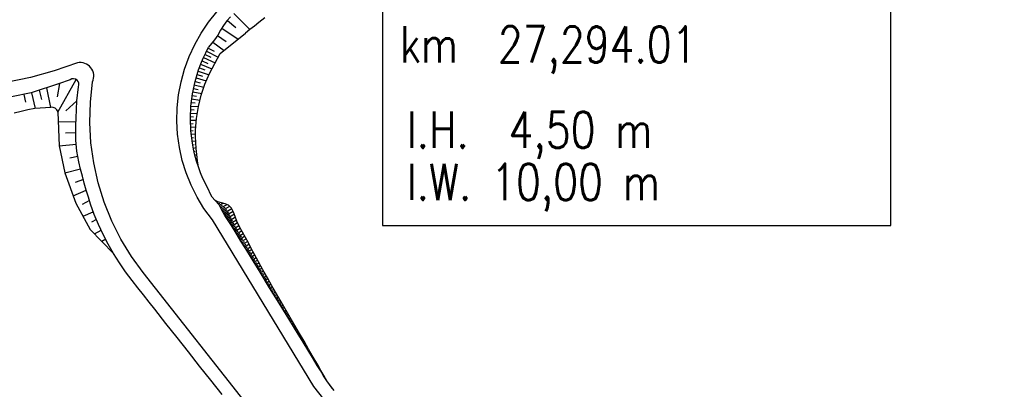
# Model space of a CAD drawing. Extents: x 0 to 1135, y 0 to 420.
# Tile 6 of 116: x 104 to 159, y 66 to 87. Entities that reach past the tile are written whole.
import ezdxf

# ---------------------------------------------------------------- set-up
doc = ezdxf.new("R2010")
doc.units = 0
doc.header["$LTSCALE"] = 2
doc.header["$MEASUREMENT"] = 0
doc.linetypes.add('AUSGEZOGEN', pattern=[0])
for name, color, linetype in [('FBRTOP', 8, 'AUSGEZOGEN'), ('Ingenieurbauwerke', 15, 'CONTINUOUS'), ('Wege', 15, 'CONTINUOUS')]:
    doc.layers.add(name, color=color, linetype=linetype)
doc.styles.add('ROMANS', font='romans.shx', dxfattribs={"width": 0.8})

msp = doc.modelspace()

# ---------------------------------------------------------------- linework, layer by layer
at = {"layer": 'FBRTOP', "const_width": 0.5}
for points in [[(778.203, 222.125, 0.000004), (815.608, 224.799, -0.000002), (853.013, 227.472, -0.000001), (902.886, 231.036, 0.000001), (950, 234.403, 0.000002)], [(778.488, 218.136, 0.000004), (815.893, 220.809, -0.000002), (853.298, 223.482, -0.000001), (903.171, 227.046, 0.000001), (950, 230.392, 0.000002)], [(703.395, 216.78, -0.000001), (715.863, 217.671, 0.000009)], [(703.68, 212.79, -0.000001), (716.148, 213.681, 0.000009)]]:
    msp.add_lwpolyline(points, format="xyb", dxfattribs=at)
at = {"layer": 'Ingenieurbauwerke'}
msp.add_lwpolyline([(124.513, 75.22), (152.59, 75.22), (152.59, 94.103), (124.513, 94.103)], close=True, dxfattribs=at)
at = {"layer": 'Wege', "linetype": 'Continuous'}
for p, q in [((114.92, 86.445), (115.379, 87.013)), ((115.929, 86.515), (115.748, 86.262)), ((116.125, 86.735), (115.929, 86.515)), ((115.952, 86.542), (116.419, 86.157)), ((116.318, 86.922), (117.198, 86.042)), ((118.025, 86.686), (117.698, 86.419)), ((114.51, 85.84), (114.92, 86.445)), ((115.583, 85.996), (115.421, 85.725)), ((115.748, 86.262), (115.583, 85.996)), ((115.654, 86.113), (116.546, 85.505)), ((117.193, 86.038), (116.954, 85.835)), ((117.445, 86.229), (117.193, 86.038)), ((117.698, 86.419), (117.445, 86.229)), ((114.15, 85.205), (114.51, 85.84)), ((115.249, 85.459), (114.92, 85.061)), ((115.421, 85.725), (115.249, 85.459)), ((115.408, 85.702), (115.887, 85.385)), ((115.563, 84.708), (116.954, 85.835)), ((113.843, 84.542), (114.15, 85.205)), ((114.764, 84.757), (114.92, 85.061)), ((114.807, 84.843), (115.453, 84.518)), ((114.897, 85.017), (115.222, 84.849)), ((115.157, 85.335), (115.781, 84.885)), ((113.591, 83.857), (113.843, 84.542)), ((114.483, 84.135), (114.616, 84.449)), ((114.553, 84.304), (114.87, 84.169)), ((114.616, 84.449), (114.764, 84.757)), ((114.635, 84.488), (115.271, 84.194)), ((114.72, 84.667), (115.04, 84.512)), ((115.256, 84.165), (115.407, 84.438)), ((115.407, 84.438), (115.563, 84.708)), ((106.384, 83.751), (105.073, 83.391)), ((107.67, 84.193), (106.384, 83.751)), ((113.396, 83.153), (113.591, 83.857)), ((114.167, 83.16), (114.365, 83.814)), ((114.365, 83.814), (114.483, 84.135)), ((114.406, 83.929), (114.715, 83.818)), ((114.477, 84.118), (115.104, 83.872)), ((114.973, 83.602), (115.111, 83.885)), ((115.111, 83.885), (115.256, 84.165)), ((105.073, 83.391), (103.742, 83.115)), ((106.595, 81.475), (107.6, 83.283)), ((107.271, 83.262), (106.628, 83.042)), ((114.223, 83.363), (114.792, 83.202)), ((114.279, 83.551), (114.573, 83.462)), ((114.341, 83.741), (114.945, 83.541)), ((114.716, 83.019), (114.84, 83.313)), ((114.84, 83.313), (114.973, 83.602)), ((106.688, 83.062), (105.12, 82.535)), ((105.553, 82.68), (105.682, 82.174)), ((105.971, 82.821), (106.192, 81.732)), ((106.688, 83.062), (106.562, 82.328)), ((107.642, 82.107), (107.725, 82.878)), ((108.388, 82.027), (108.507, 83.143)), ((113.259, 82.435), (113.396, 83.153)), ((114.025, 82.492), (114.167, 83.16)), ((114.082, 82.788), (114.337, 82.733)), ((114.124, 82.982), (114.654, 82.853)), ((114.171, 83.173), (114.446, 83.101)), ((114.508, 82.41), (114.716, 83.019)), ((105.12, 82.535), (104.023, 82.322)), ((104.716, 82.45), (104.803, 82.019)), ((105.143, 82.54), (105.338, 81.67)), ((113.181, 81.709), (113.259, 82.435)), ((113.939, 81.814), (114.025, 82.492)), ((113.982, 82.203), (114.436, 82.144)), ((114.01, 82.399), (114.247, 82.361)), ((114.044, 82.594), (114.536, 82.502)), ((114.351, 81.779), (114.508, 82.41)), ((104.942, 81.599), (104.564, 81.512)), ((105.322, 81.668), (104.942, 81.599)), ((105.616, 81.698), (105.322, 81.668)), ((105.912, 81.716), (105.616, 81.698)), ((106.208, 81.733), (105.912, 81.716)), ((107.642, 82.107), (107.037, 81.556)), ((107.605, 81.143), (107.642, 82.107)), ((108.359, 80.905), (108.388, 82.027)), ((113.162, 80.979), (113.181, 81.709)), ((113.909, 81.132), (113.939, 81.814)), ((113.924, 81.617), (114.12, 81.605)), ((113.938, 81.811), (114.351, 81.779)), ((113.958, 82.006), (114.175, 81.985)), ((114.248, 81.131), (114.351, 81.779)), ((104.564, 81.512), (104.186, 81.425)), ((106.595, 81.475), (106.664, 79.622)), ((107.589, 80.739), (107.605, 81.143)), ((113.936, 80.449), (113.909, 81.132)), ((113.91, 81.226), (114.085, 81.224)), ((113.91, 81.03), (114.238, 81.035)), ((113.915, 81.422), (114.285, 81.407)), ((114.2, 80.471), (114.248, 81.131)), ((106.614, 80.967), (107.593, 80.948)), ((107.581, 80.335), (107.589, 80.739)), ((108.422, 79.784), (108.359, 80.905)), ((113.204, 80.25), (113.162, 80.979)), ((113.914, 80.835), (114.068, 80.841)), ((113.923, 80.64), (114.208, 80.658)), ((107.581, 80.335), (107.022, 80.311)), ((107.59, 79.931), (107.581, 80.335)), ((113.304, 79.526), (113.204, 80.25)), ((113.936, 80.446), (114.068, 80.457)), ((114.02, 79.771), (113.936, 80.449)), ((113.955, 80.252), (114.197, 80.279)), ((113.977, 80.06), (114.088, 80.075)), ((114.198, 80.137), (114.2, 80.471)), ((114.209, 79.803), (114.198, 80.137)), ((106.664, 79.622), (107.61, 79.71)), ((106.664, 79.622), (106.969, 78.115)), ((107.646, 79.327), (107.59, 79.931)), ((108.576, 78.672), (108.422, 79.784)), ((113.463, 78.814), (113.304, 79.526)), ((114.005, 79.868), (114.205, 79.899)), ((114.084, 79.436), (114.02, 79.771)), ((114.037, 79.677), (114.126, 79.693)), ((114.074, 79.488), (114.227, 79.519)), ((114.16, 79.103), (114.084, 79.436)), ((114.231, 79.465), (114.209, 79.803)), ((114.262, 79.128), (114.231, 79.465)), ((107.698, 79.027), (107.246, 78.936)), ((107.75, 78.728), (107.646, 79.327)), ((114.115, 79.299), (114.179, 79.313)), ((114.158, 79.112), (114.261, 79.136)), ((114.246, 78.772), (114.16, 79.103)), ((114.302, 78.788), (114.262, 79.128)), ((106.969, 78.115), (107.839, 78.345)), ((107.842, 78.335), (107.75, 78.728)), ((107.945, 77.944), (107.842, 78.335)), ((108.821, 77.577), (108.576, 78.672)), ((113.68, 78.116), (113.463, 78.814)), ((114.355, 78.448), (114.246, 78.772)), ((114.368, 78.452), (114.302, 78.788)), ((114.419, 78.289), (114.355, 78.448)), ((114.471, 78.126), (114.368, 78.452)), ((106.969, 78.115), (107.593, 76.452)), ((108.053, 77.555), (107.945, 77.944)), ((113.952, 77.439), (113.68, 78.116)), ((114.604, 77.812), (114.471, 78.126)), ((114.704, 77.611), (114.604, 77.812)), ((107.999, 77.75), (107.549, 77.588)), ((108.163, 77.167), (108.053, 77.555)), ((109.154, 76.505), (108.821, 77.577)), ((114.28, 76.786), (113.952, 77.439)), ((114.807, 77.409), (114.704, 77.611)), ((114.906, 77.199), (114.807, 77.409)), ((107.445, 76.848), (108.163, 77.167)), ((108.276, 76.781), (108.163, 77.167)), ((108.398, 76.398), (108.276, 76.781)), ((114.659, 76.162), (114.28, 76.786)), ((115, 76.979), (114.906, 77.199)), ((115.109, 76.773), (115, 76.979)), ((115.257, 76.613), (115.109, 76.773)), ((107.593, 76.452), (108.374, 75.003)), ((108.337, 76.589), (107.931, 76.373)), ((108.606, 75.83), (108.398, 76.398)), ((109.573, 75.464), (109.154, 76.505)), ((115.125, 75.52), (114.659, 76.162)), ((115.432, 76.526), (115.257, 76.613)), ((115.498, 76.363), (115.257, 76.613)), ((115.633, 76.47), (115.432, 76.526)), ((115.433, 76.5), (115.466, 76.515)), ((115.469, 76.423), (115.529, 76.452)), ((115.655, 76.058), (115.498, 76.363)), ((115.506, 76.347), (115.714, 76.45)), ((115.544, 76.271), (115.689, 76.344)), ((115.583, 76.195), (115.938, 76.379)), ((115.623, 76.118), (115.823, 76.225)), ((115.835, 76.418), (115.633, 76.47)), ((115.665, 76.041), (116.092, 76.279)), ((115.751, 75.892), (116.197, 76.153)), ((116.014, 76.339), (115.835, 76.418)), ((116.182, 76.177), (116.014, 76.339)), ((116.3, 75.958), (116.182, 76.177)), ((107.984, 75.728), (108.55, 75.964)), ((108.839, 75.273), (108.606, 75.83)), ((115.822, 75.773), (115.655, 76.058)), ((115.708, 75.966), (115.928, 76.092)), ((115.795, 75.817), (116.017, 75.951)), ((115.999, 75.493), (115.822, 75.773)), ((115.84, 75.744), (116.276, 76.012)), ((115.886, 75.671), (116.097, 75.804)), ((115.931, 75.599), (116.339, 75.859)), ((115.977, 75.528), (116.172, 75.654)), ((116.022, 75.457), (116.395, 75.698)), ((116.392, 75.708), (116.3, 75.958)), ((116.48, 75.453), (116.392, 75.708)), ((108.722, 75.551), (108.443, 75.397)), ((109.094, 74.725), (108.839, 75.273)), ((110.076, 74.46), (109.573, 75.464)), ((120.725, 66.334), (115.125, 75.52)), ((116.178, 75.215), (115.999, 75.493)), ((116.067, 75.388), (116.245, 75.502)), ((116.112, 75.318), (116.45, 75.534)), ((116.157, 75.248), (116.318, 75.35)), ((116.444, 74.787), (116.178, 75.215)), ((116.201, 75.178), (116.512, 75.373)), ((116.245, 75.108), (116.395, 75.201)), ((116.289, 75.037), (116.58, 75.218)), ((116.333, 74.967), (116.475, 75.054)), ((116.377, 74.896), (116.656, 75.067)), ((116.621, 75.134), (116.48, 75.453)), ((116.782, 74.839), (116.621, 75.134)), ((108.374, 75.003), (109.671, 73.664)), ((108.607, 74.762), (108.977, 74.953)), ((109.371, 74.188), (109.094, 74.725)), ((116.42, 74.825), (116.558, 74.909)), ((116.705, 74.357), (116.444, 74.787)), ((116.464, 74.754), (116.736, 74.92)), ((116.507, 74.682), (116.642, 74.765)), ((116.551, 74.611), (116.82, 74.775)), ((116.594, 74.54), (116.728, 74.621)), ((116.637, 74.468), (116.904, 74.631)), ((116.95, 74.55), (116.782, 74.839)), ((117.112, 74.256), (116.95, 74.55)), ((109.233, 74.457), (109.022, 74.333)), ((109.671, 73.664), (109.371, 74.188)), ((110.659, 73.501), (110.076, 74.46)), ((116.681, 74.397), (116.813, 74.478)), ((116.968, 73.927), (116.705, 74.357)), ((116.724, 74.325), (116.986, 74.485)), ((116.768, 74.254), (116.897, 74.333)), ((116.811, 74.183), (117.067, 74.339)), ((116.855, 74.112), (116.981, 74.189)), ((116.899, 74.04), (117.146, 74.192)), ((116.943, 73.969), (117.064, 74.043)), ((116.987, 73.897), (117.224, 74.044)), ((117.271, 73.955), (117.112, 74.256)), ((117.429, 73.654), (117.271, 73.955)), ((109.992, 73.152), (109.671, 73.664)), ((111.297, 72.621), (110.659, 73.501)), ((117.232, 73.499), (116.968, 73.927)), ((117.031, 73.826), (117.147, 73.898)), ((117.074, 73.755), (117.302, 73.896)), ((117.118, 73.684), (117.229, 73.753)), ((117.162, 73.613), (117.379, 73.748)), ((117.206, 73.542), (117.312, 73.608)), ((117.759, 72.641), (117.232, 73.499)), ((117.249, 73.471), (117.458, 73.599)), ((117.293, 73.4), (117.395, 73.463)), ((117.337, 73.329), (117.537, 73.451)), ((117.671, 73.208), (117.429, 73.654)), ((110.336, 72.655), (109.992, 73.152)), ((117.38, 73.258), (117.479, 73.318)), ((117.424, 73.187), (117.617, 73.304)), ((117.468, 73.116), (117.563, 73.173)), ((117.512, 73.044), (117.698, 73.158)), ((117.555, 72.973), (117.647, 73.029)), ((117.599, 72.902), (117.779, 73.012)), ((117.643, 72.831), (117.731, 72.885)), ((117.917, 72.765), (117.671, 73.208)), ((110.697, 72.171), (110.336, 72.655)), ((124.368, 56.077), (111.297, 72.621)), ((117.687, 72.76), (117.861, 72.866)), ((117.73, 72.688), (117.816, 72.741)), ((118.287, 71.783), (117.759, 72.641)), ((117.774, 72.617), (117.942, 72.72)), ((117.818, 72.546), (117.9, 72.597)), ((117.861, 72.475), (118.024, 72.574)), ((117.905, 72.404), (117.985, 72.453)), ((118.165, 72.324), (117.917, 72.765)), ((117.949, 72.333), (118.106, 72.428)), ((118.415, 71.884), (118.165, 72.324)), ((111.009, 71.774), (110.697, 72.171)), ((117.993, 72.261), (118.07, 72.308)), ((118.036, 72.19), (118.188, 72.283)), ((118.08, 72.119), (118.155, 72.165)), ((118.124, 72.048), (118.271, 72.137)), ((118.168, 71.977), (118.24, 72.021)), ((118.211, 71.906), (118.353, 71.992)), ((118.255, 71.834), (118.325, 71.877)), ((118.814, 70.925), (118.287, 71.783)), ((118.299, 71.763), (118.436, 71.847)), ((118.667, 71.446), (118.415, 71.884)), ((111.323, 71.379), (111.009, 71.774)), ((111.633, 70.987), (111.323, 71.379)), ((118.342, 71.692), (118.41, 71.733)), ((118.386, 71.621), (118.52, 71.702)), ((118.43, 71.55), (118.496, 71.59)), ((118.474, 71.478), (118.603, 71.557)), ((118.517, 71.407), (118.581, 71.446)), ((118.561, 71.336), (118.687, 71.413)), ((118.605, 71.265), (118.667, 71.303)), ((118.649, 71.194), (118.771, 71.268)), ((118.921, 71.009), (118.667, 71.446)), ((111.943, 70.595), (111.633, 70.987)), ((118.692, 71.123), (118.752, 71.159)), ((118.736, 71.051), (118.854, 71.124)), ((118.78, 70.98), (118.838, 71.016)), ((119.341, 70.067), (118.814, 70.925)), ((118.824, 70.909), (118.938, 70.979)), ((118.867, 70.838), (118.924, 70.872)), ((118.911, 70.767), (119.022, 70.835)), ((119.427, 70.135), (118.921, 71.009)), ((118.955, 70.696), (119.009, 70.729)), ((112.563, 69.81), (111.943, 70.595)), ((118.998, 70.624), (119.106, 70.69)), ((119.042, 70.553), (119.095, 70.585)), ((119.086, 70.482), (119.19, 70.545)), ((119.13, 70.411), (119.181, 70.442)), ((119.173, 70.34), (119.274, 70.401)), ((119.217, 70.269), (119.266, 70.299)), ((119.261, 70.197), (119.357, 70.256)), ((119.305, 70.126), (119.352, 70.155)), ((113.183, 69.025), (112.563, 69.81)), ((119.868, 69.209), (119.341, 70.067)), ((119.348, 70.055), (119.441, 70.112)), ((119.392, 69.984), (119.438, 70.012)), ((119.934, 69.261), (119.427, 70.135)), ((119.436, 69.913), (119.525, 69.967)), ((119.48, 69.842), (119.523, 69.868)), ((119.523, 69.77), (119.609, 69.823)), ((119.567, 69.699), (119.609, 69.725)), ((119.611, 69.628), (119.693, 69.678)), ((119.655, 69.557), (119.695, 69.581)), ((119.698, 69.486), (119.777, 69.533)), ((119.742, 69.415), (119.78, 69.438)), ((119.786, 69.343), (119.86, 69.389)), ((119.829, 69.272), (119.866, 69.294)), ((120.131, 68.78), (119.868, 69.209)), ((119.873, 69.201), (119.944, 69.244)), ((119.917, 69.13), (119.951, 69.151)), ((120.187, 68.824), (119.934, 69.261)), ((119.96, 69.058), (120.028, 69.1)), ((113.803, 68.241), (113.183, 69.025)), ((120.004, 68.987), (120.037, 69.007)), ((120.048, 68.916), (120.111, 68.955)), ((120.091, 68.845), (120.122, 68.864)), ((120.395, 68.351), (120.131, 68.78)), ((120.135, 68.774), (120.195, 68.81)), ((120.179, 68.702), (120.208, 68.72)), ((120.441, 68.387), (120.187, 68.824)), ((120.223, 68.631), (120.279, 68.666)), ((120.266, 68.56), (120.294, 68.577)), ((120.31, 68.489), (120.363, 68.521)), ((114.423, 67.456), (113.803, 68.241)), ((120.354, 68.418), (120.38, 68.433)), ((120.661, 67.923), (120.395, 68.351)), ((120.398, 68.347), (120.447, 68.377)), ((120.697, 67.952), (120.441, 68.387)), ((120.442, 68.276), (120.466, 68.29)), ((120.486, 68.205), (120.532, 68.233)), ((120.53, 68.134), (120.552, 68.147)), ((120.574, 68.063), (120.617, 68.089)), ((120.618, 67.992), (120.639, 68.004)), ((115.042, 66.671), (114.423, 67.456)), ((120.922, 67.493), (120.661, 67.923)), ((120.662, 67.921), (120.701, 67.945)), ((120.948, 67.513), (120.697, 67.952)), ((120.706, 67.85), (120.725, 67.861)), ((120.75, 67.779), (120.785, 67.8)), ((120.793, 67.707), (120.81, 67.717)), ((120.837, 67.636), (120.868, 67.655)), ((120.88, 67.565), (120.894, 67.573)), ((121.093, 67.204), (120.922, 67.493)), ((120.923, 67.493), (120.95, 67.509)), ((121.111, 67.218), (120.948, 67.513)), ((120.965, 67.421), (120.978, 67.429)), ((121.008, 67.349), (121.031, 67.363)), ((121.05, 67.277), (121.061, 67.283)), ((121.093, 67.205), (121.111, 67.216)), ((121.267, 66.916), (121.093, 67.204)), ((121.277, 66.925), (121.111, 67.218)), ((121.135, 67.133), (121.144, 67.138)), ((121.178, 67.062), (121.193, 67.071)), ((121.221, 66.99), (121.228, 66.994)), ((121.265, 66.919), (121.276, 66.926)), ((121.45, 66.635), (121.267, 66.916)), ((121.455, 66.639), (121.277, 66.925)), ((115.662, 65.887), (115.042, 66.671)), ((121.31, 66.848), (121.314, 66.851)), ((121.355, 66.778), (121.362, 66.783)), ((121.401, 66.708), (121.404, 66.71)), ((121.447, 66.639), (121.453, 66.642)), ((121.75, 66.235), (121.45, 66.635)), ((121.649, 66.369), (121.455, 66.639)), ((121.855, 66.107), (121.649, 66.369)), ((127.111, 58.248), (120.725, 66.334))]:
    msp.add_line(p, q, dxfattribs=at)
for centre, radius, start, end in [((107.832, 83.463), 0.747, 334.6866, 102.481), ((107.452, 83.016), 0.306, 333.1191, 126.2521), ((106.269, 81.408), 0.333, 11.6182, 103.342)]:
    msp.add_arc(centre, radius, start, end, dxfattribs=at)

# ---------------------------------------------------------------- texts
at = {"layer": 'Ingenieurbauwerke', "linetype": 'Continuous', "style": 'ROMANS', "oblique": 360, "width": 0.8}
for s, p in [('km  27,294.01', (125.476, 84.219)), ('l.H.  4,50 m', (125.861, 79.505)), ('l.W. 10,00 m', (125.86, 76.625))]:
    msp.add_text(s, height=2, rotation=359.962, dxfattribs=at).set_placement(p)

doc.saveas('drawing.dxf')
